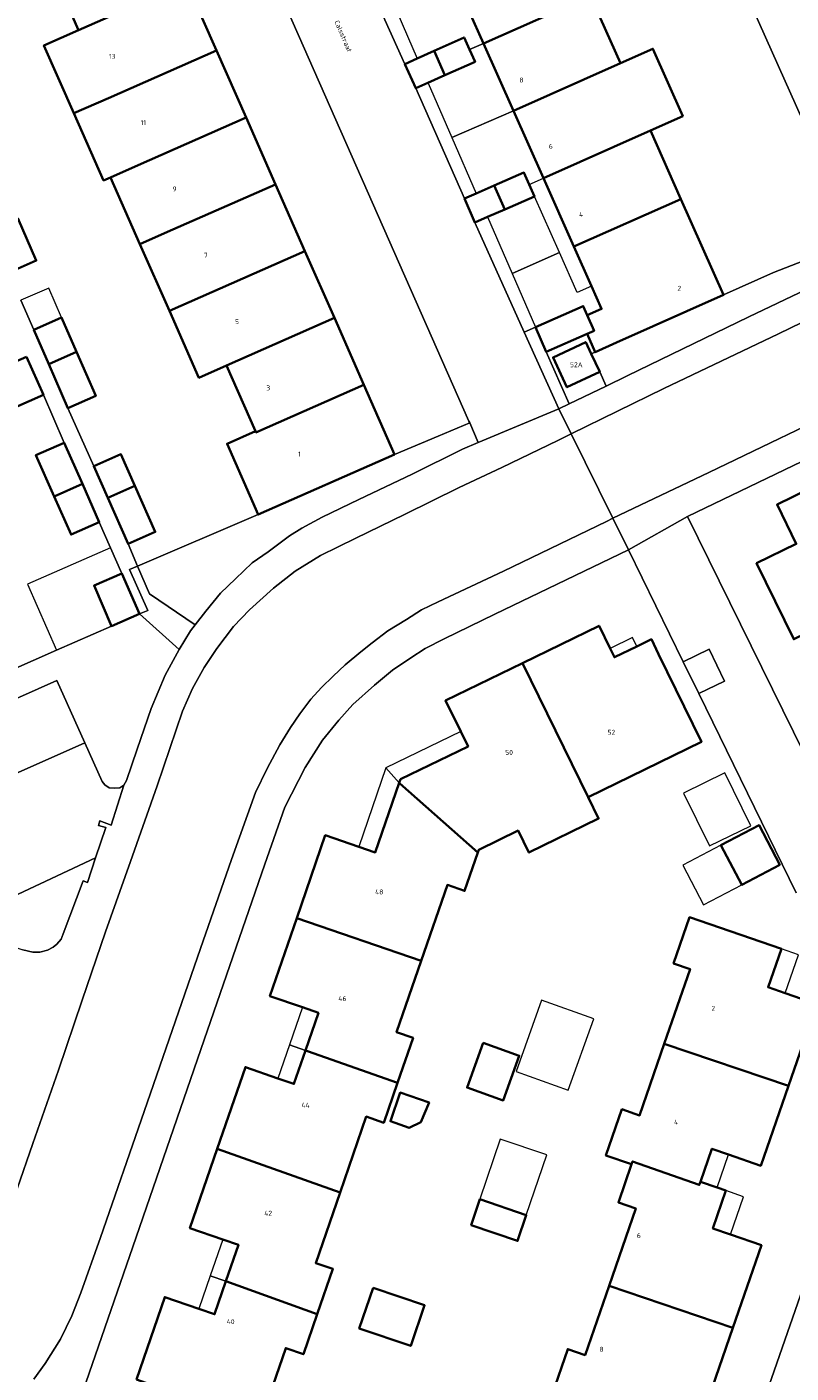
# Model space of a CAD drawing. Header units: metres. Extents: x 73718 to 76933, y 443658 to 446696.
# Tile 58 of 153: x 74767 to 74823, y 445526 to 445624. Entities that reach past the tile are written whole.
import ezdxf
from ezdxf.enums import TextEntityAlignment as Align

# ---------------------------------------------------------------- set-up
doc = ezdxf.new("R2010")
doc.units = ezdxf.units.M
for name, color, linetype, lineweight in [('B-WE-GR-BEPLANTING_CULTUUR_BODEMBEDEKKER-GV', 90, 'Continuous', 18), ('B-WE-GR-BEPLANTING_CULTUUR_HEESTERS-GV', 90, 'Continuous', 18), ('B-WE-GR-BEPLANTING_CULTUUR_ROOS-GV', 90, 'Continuous', 18), ('B-WE-OG-BEBOUWING-GV', 7, 'Continuous', 35), ('B-WE-OG-BEBOUWING-T18', 10, 'Continuous', 18), ('B-WE-OG-BEBOUWING_LUIFEL-GV', 7, 'Continuous', 18), ('B-WE-OG-BEBOUWING_OVERBOUWING-GV', 7, 'Continuous', 18), ('B-WE-OG-TERREIN_ERF-GV', 7, 'Continuous', 18), ('B-WE-OG-TOPOGRAFIE-T18', 10, 'Continuous', 18), ('B-WE-OG-WATER_SLOOT-GV', 120, 'Continuous', 18), ('B-WE-VH-GESLOTENVERHARDING_ASFALT-GV', 10, 'Continuous', 18), ('B-WE-VH-OPENVERHARDING_SIERBESTRATING-GV', 30, 'Continuous', 18), ('B-WE-VH-OPENVERHARDING_STRAATBAKSTEEN-GV', 30, 'Continuous', 18), ('B-WE-VH-OPENVERHARDING_TEGEL-GV', 30, 'Continuous', 18)]:
    doc.layers.add(name, color=color, linetype=linetype, lineweight=lineweight)
doc.styles.add('NLCS-ISO-M200-T18', font='NLCS-ISO.ttf', dxfattribs={"height": 0.36})

msp = doc.modelspace()

# ---------------------------------------------------------------- linework, layer by layer
at = {"layer": 'B-WE-GR-BEPLANTING_CULTUUR_BODEMBEDEKKER-GV', "flags": 128}
for points in [[(74808.393, 445600.555), (74808.1, 445600.425), (74808.721, 445599.092), (74809.196, 445598.059), (74810.748, 445598.804), (74819.653, 445603.125), (74827.543, 445606.902), (74826.741, 445608.451), (74821.47, 445606.391), (74817.8, 445604.742), (74809.961, 445601.253)], [(74745.65, 445568.409), (74746.505, 445566.479), (74748.857, 445567.527), (74768.927, 445576.46), (74770.981, 445571.901), (74772.256, 445569.069), (74772.448, 445568.827), (74772.752, 445568.598), (74773.183, 445568.574), (74773.552, 445568.612), (74773.845, 445568.803), (74774.023, 445569.132), (74774.809, 445571.431), (74775.851, 445574.417), (74776.868, 445576.869), (74777.884, 445578.749), (74774.981, 445581.354), (74772.943, 445580.465), (74768.905, 445578.686), (74759.059, 445574.349), (74751.184, 445570.89), (74748.705, 445569.779)]]:
    msp.add_lwpolyline(points, close=True, dxfattribs=at)
at = {"layer": 'B-WE-GR-BEPLANTING_CULTUUR_HEESTERS-GV', "flags": 128}
for points in [[(74805.718, 445596.389), (74806.487, 445596.759), (74804.807, 445600.581), (74804.017, 445602.391), (74803.19, 445602.019)], [(74814.84, 445577.849), (74815.984, 445575.526), (74817.876, 445576.414), (74816.745, 445578.765)]]:
    msp.add_lwpolyline(points, close=True, dxfattribs=at)
at = {"layer": 'B-WE-GR-BEPLANTING_CULTUUR_ROOS-GV', "flags": 128}
for points in [[(74774.844, 445584.855), (74775.711, 445582.826), (74779.068, 445580.56), (74779.853, 445581.556), (74780.919, 445582.865), (74782.024, 445583.933), (74783.258, 445585.102), (74784.414, 445585.914), (74785.989, 445587.083), (74786.891, 445587.643), (74788.389, 445588.444), (74791.058, 445589.74), (74794.982, 445591.609), (74798.667, 445593.44), (74799.809, 445593.923), (74799.191, 445595.359), (74796.879, 445594.39), (74793.685, 445593.051), (74783.688, 445588.643)], [(74771.771, 445563.463), (74761.184, 445558.496), (74766.426, 445556.733), (74767.176, 445556.555), (74767.683, 445556.555), (74768.243, 445556.708), (74768.649, 445556.913), (74768.929, 445557.129), (74769.233, 445557.496), (74769.399, 445557.891), (74770.86, 445561.791), (74771.177, 445561.663)]]:
    msp.add_lwpolyline(points, close=True, dxfattribs=at)
at = {"layer": 'B-WE-OG-BEBOUWING-GV', "flags": 128}
for points in [[(74770.515, 445624.156), (74778.432, 445627.647), (74776.274, 445632.54), (74768.358, 445629.049)], [(74800.199, 445623.186), (74808.039, 445626.674), (74805.812, 445631.677), (74797.973, 445628.188), (74799.153, 445625.536)], [(74770.515, 445624.156), (74767.985, 445623.041), (74770.179, 445618.066), (74772.709, 445619.181), (74780.625, 445622.672), (74778.432, 445627.647)], [(74810.237, 445621.735), (74808.039, 445626.674), (74800.199, 445623.186), (74802.398, 445618.247)], [(74796.589, 445622.637), (74797.381, 445620.859), (74799.582, 445621.846), (74799.185, 445622.731), (74798.785, 445623.622)], [(74772.862, 445613.361), (74774.882, 445614.252), (74782.798, 445617.743), (74780.625, 445622.672), (74772.709, 445619.181), (74770.179, 445618.066), (74772.352, 445613.136)], [(74794.439, 445621.673), (74795.236, 445619.897), (74796.126, 445620.296), (74797.381, 445620.859), (74796.589, 445622.637), (74795.347, 445622.08)], [(74812.435, 445616.796), (74814.817, 445617.857), (74812.619, 445622.796), (74810.237, 445621.735), (74802.398, 445618.247), (74804.596, 445613.308)], [(74772.862, 445613.361), (74775.019, 445608.467), (74777.039, 445609.358), (74784.956, 445612.849), (74782.798, 445617.743), (74774.882, 445614.252)], [(74812.435, 445616.796), (74804.596, 445613.308), (74806.822, 445608.305), (74814.668, 445611.777)], [(74800.986, 445612.766), (74801.764, 445611.019), (74803.936, 445611.968), (74803.553, 445612.844), (74803.171, 445613.72)], [(74777.18, 445603.565), (74787.117, 445607.947), (74784.956, 445612.849), (74777.039, 445609.358), (74775.019, 445608.467)], [(74798.814, 445611.817), (74799.579, 445610.065), (74800.492, 445610.464), (74801.764, 445611.019), (74800.986, 445612.766), (74799.666, 445612.189)], [(74807.814, 445603.254), (74808.313, 445602.111), (74807.8, 445601.887), (74808.393, 445600.555), (74809.961, 445601.253), (74817.8, 445604.742), (74814.668, 445611.777), (74806.822, 445608.305), (74808.124, 445605.377), (74808.861, 445603.72)], [(74765.429, 445606.386), (74767.421, 445607.259), (74766.061, 445610.362), (74764.071, 445609.484)], [(74781.358, 445599.563), (74789.275, 445603.054), (74787.117, 445607.947), (74777.18, 445603.565), (74779.338, 445598.672)], [(74807.814, 445603.254), (74807.523, 445603.921), (74804.017, 445602.391), (74804.807, 445600.581), (74807.8, 445601.887), (74808.313, 445602.111)], [(74767.229, 445602.192), (74768.332, 445599.664), (74770.371, 445600.563), (74769.272, 445603.083)], [(74781.358, 445599.563), (74783.483, 445594.744), (74783.52, 445594.661), (74791.436, 445598.152), (74789.275, 445603.054)], [(74808.721, 445599.092), (74808.1, 445600.425), (74807.702, 445601.281), (74805.306, 445600.165), (74806.325, 445597.976)], [(74766.704, 445600.215), (74764.603, 445599.292), (74765.847, 445596.493), (74767.944, 445597.425)], [(74768.332, 445599.664), (74769.738, 445596.443), (74771.78, 445597.334), (74770.371, 445600.563)], [(74791.436, 445598.152), (74783.52, 445594.661), (74783.483, 445594.744), (74781.403, 445593.827), (74783.688, 445588.643), (74793.685, 445593.051)], [(74769.463, 445593.91), (74767.395, 445592.994), (74768.734, 445589.972), (74770.805, 445590.881)], [(74772.655, 445589.87), (74774.647, 445590.749), (74773.627, 445593.063), (74771.634, 445592.185)], [(74770.805, 445590.881), (74768.734, 445589.972), (74769.973, 445587.175), (74772.041, 445588.091)], [(74772.655, 445589.87), (74774.149, 445586.482), (74776.142, 445587.36), (74774.647, 445590.749)], [(74774.981, 445581.354), (74773.69, 445584.314), (74771.653, 445583.426), (74772.943, 445580.465)], [(74803.056, 445577.749), (74807.28, 445569.123), (74807.868, 445567.922), (74816.178, 445571.969), (74813.044, 445578.4), (74812.512, 445579.492), (74811.446, 445578.973), (74809.805, 445578.173), (74809.491, 445578.818), (74808.677, 445580.487)], [(74794.031, 445568.962), (74794.083, 445568.918), (74799.785, 445563.848), (74799.857, 445564.056), (74802.744, 445565.463), (74803.53, 445563.85), (74808.642, 445566.341), (74807.868, 445567.922), (74807.28, 445569.123), (74803.056, 445577.749), (74797.428, 445575.007), (74798.533, 445572.74), (74799.069, 445571.639), (74794.123, 445569.229)], [(74786.516, 445559.054), (74795.641, 445555.92), (74797.557, 445561.481), (74798.819, 445561.046), (74799.785, 445563.848), (74794.083, 445568.918), (74794.031, 445568.962), (74792.274, 445563.864), (74791.057, 445564.283), (74788.609, 445565.127)], [(74821.936, 445562.964), (74820.419, 445565.863), (74817.613, 445564.394), (74819.13, 445561.496)], [(74787.15, 445549.341), (74787.3, 445549.285), (74793.905, 445546.972), (74795.041, 445550.269), (74793.836, 445550.684), (74795.641, 445555.92), (74786.516, 445559.054), (74784.543, 445553.328), (74786.925, 445552.507), (74788.101, 445552.102)], [(74813.459, 445549.837), (74822.558, 445546.754), (74824.629, 445552.742), (74822.311, 445553.544), (74821.064, 445553.975), (74822.038, 445556.789), (74815.316, 445559.114), (74814.145, 445555.729), (74815.352, 445555.312)], [(74800.168, 445549.908), (74798.997, 445546.626), (74801.658, 445545.677), (74802.829, 445548.959)], [(74811.061, 445541.004), (74811.133, 445541.211), (74816.026, 445539.481), (74816.106, 445539.713), (74816.944, 445542.135), (74818.164, 445541.713), (74820.531, 445540.895), (74822.558, 445546.754), (74813.459, 445549.837), (74811.642, 445544.585), (74810.349, 445545.033), (74809.18, 445541.654)], [(74780.688, 445542.127), (74789.687, 445538.918), (74791.608, 445544.492), (74792.897, 445544.048), (74793.905, 445546.972), (74787.3, 445549.285), (74787.15, 445549.341), (74786.307, 445546.895), (74785.131, 445547.3), (74782.753, 445548.12)], [(74796.215, 445545.534), (74794.099, 445546.26), (74793.377, 445544.156), (74794.758, 445543.682), (74795.619, 445544.074)], [(74781.321, 445532.426), (74788.018, 445530.002), (74789.162, 445533.321), (74787.907, 445533.753), (74789.687, 445538.918), (74780.688, 445542.127), (74778.687, 445536.322), (74781.099, 445535.491), (74782.242, 445535.097)], [(74809.408, 445532.09), (74818.485, 445528.998), (74820.582, 445535.063), (74818.311, 445535.849), (74817.019, 445536.296), (74817.977, 445539.066), (74817.326, 445539.291), (74816.106, 445539.713), (74816.026, 445539.481), (74811.133, 445541.211), (74811.061, 445541.004), (74810.093, 445538.207), (74811.371, 445537.765)], [(74799.298, 445536.537), (74802.701, 445535.383), (74803.343, 445537.277), (74799.94, 445538.431)], [(74774.758, 445525.21), (74783.808, 445521.989), (74785.714, 445527.519), (74787.009, 445527.073), (74788.018, 445530.002), (74781.321, 445532.426), (74780.486, 445530.003), (74779.343, 445530.397), (74776.843, 445531.259)], [(74805.233, 445524.128), (74811.978, 445521.803), (74812.89, 445524.44), (74814.22, 445523.98), (74816.479, 445523.199), (74818.485, 445528.998), (74809.408, 445532.09), (74807.649, 445527.003), (74806.38, 445527.442)], [(74792.114, 445531.94), (74791.101, 445528.965), (74794.871, 445527.681), (74795.884, 445530.656)]]:
    msp.add_lwpolyline(points, close=True, dxfattribs=at)
msp.add_lwpolyline([(74832.451, 445590.304), (74831.479, 445589.83), (74831.294, 445590.209), (74829.783, 445593.305), (74821.726, 445589.375), (74823.135, 445586.487), (74820.226, 445585.067), (74822.945, 445579.493), (74832.805, 445584.303), (74835.109, 445585.427), (74832.786, 445590.189)], dxfattribs=at)
at = {"layer": 'B-WE-OG-BEBOUWING_LUIFEL-GV', "flags": 128}
for points in [[(74799.185, 445622.731), (74800.199, 445623.186), (74799.153, 445625.536), (74798.134, 445625.082), (74796.949, 445627.741), (74793.528, 445626.247), (74795.347, 445622.08), (74796.589, 445622.637), (74798.785, 445623.622)], [(74797.881, 445616.275), (74802.398, 445618.247), (74800.199, 445623.186), (74799.185, 445622.731), (74799.582, 445621.846), (74797.381, 445620.859), (74796.126, 445620.296), (74796.14, 445620.263)], [(74802.398, 445618.247), (74797.881, 445616.275), (74799.666, 445612.189), (74800.986, 445612.766), (74803.171, 445613.72), (74803.553, 445612.844), (74804.596, 445613.308)], [(74802.3, 445606.324), (74805.783, 445607.845), (74803.936, 445611.968), (74801.764, 445611.019), (74800.492, 445610.464)], [(74805.783, 445607.845), (74802.3, 445606.324), (74804.017, 445602.391), (74807.523, 445603.921), (74807.819, 445603.256), (74808.861, 445603.72), (74808.124, 445605.377), (74807.081, 445604.912)], [(74766.3, 445604.356), (74767.229, 445602.192), (74769.272, 445603.083), (74768.331, 445605.241)], [(74766.766, 445583.541), (74768.905, 445578.686), (74772.943, 445580.465), (74771.653, 445583.426), (74773.69, 445584.314), (74772.865, 445586.204)], [(74811.132, 445579.618), (74809.491, 445578.818), (74809.805, 445578.173), (74811.446, 445578.973)], [(74793.051, 445570.069), (74794.031, 445568.962), (74794.123, 445569.229), (74799.069, 445571.639), (74798.533, 445572.74)], [(74794.031, 445568.962), (74793.051, 445570.069), (74791.057, 445564.283), (74792.274, 445563.864)], [(74817.613, 445564.394), (74814.807, 445562.925), (74816.324, 445560.027), (74819.13, 445561.496)], [(74822.311, 445553.544), (74823.284, 445556.358), (74822.038, 445556.789), (74821.064, 445553.975)], [(74785.974, 445549.746), (74787.15, 445549.341), (74788.101, 445552.102), (74786.925, 445552.507)], [(74787.15, 445549.341), (74785.974, 445549.746), (74785.131, 445547.3), (74786.307, 445546.895)], [(74799.94, 445538.431), (74803.343, 445537.277), (74804.838, 445541.685), (74801.435, 445542.839)], [(74818.164, 445541.713), (74816.944, 445542.135), (74816.106, 445539.713), (74817.326, 445539.291)], [(74818.311, 445535.849), (74819.269, 445538.619), (74817.977, 445539.066), (74817.019, 445536.296)], [(74780.178, 445532.82), (74781.321, 445532.426), (74782.242, 445535.097), (74781.099, 445535.491)], [(74781.321, 445532.426), (74780.178, 445532.82), (74779.343, 445530.397), (74780.486, 445530.003)]]:
    msp.add_lwpolyline(points, close=True, dxfattribs=at)
at = {"layer": 'B-WE-OG-BEBOUWING_OVERBOUWING-GV', "flags": 128}
for points in [[(74817.895, 445569.693), (74814.878, 445568.212), (74816.778, 445564.341), (74819.796, 445565.822)], [(74804.465, 445553.028), (74802.6, 445547.796), (74806.423, 445546.432), (74808.289, 445551.665)]]:
    msp.add_lwpolyline(points, close=True, dxfattribs=at)
at = {"layer": 'B-WE-OG-TERREIN_ERF-GV', "flags": 128}
for points in [[(74773.001, 445654.686), (74767.598, 445652.352), (74767.549, 445652.33), (74769.806, 445647.21), (74771.96, 445642.326), (74774.121, 445637.424), (74776.274, 445632.54), (74778.432, 445627.647), (74780.625, 445622.672), (74782.798, 445617.743), (74784.956, 445612.849), (74787.117, 445607.947), (74789.275, 445603.054), (74791.436, 445598.152), (74793.685, 445593.051), (74796.879, 445594.39), (74799.191, 445595.359), (74799.137, 445595.484), (74783.482, 445630.952)], [(74808.393, 445600.555), (74807.8, 445601.887), (74804.807, 445600.581), (74806.487, 445596.759), (74809.196, 445598.059), (74808.721, 445599.092), (74806.325, 445597.976), (74805.306, 445600.165), (74807.702, 445601.281), (74808.1, 445600.425)], [(74821.936, 445562.964), (74819.13, 445561.496), (74817.613, 445564.394), (74820.419, 445565.863)], [(74800.168, 445549.908), (74802.829, 445548.959), (74801.658, 445545.677), (74798.997, 445546.626)], [(74796.215, 445545.534), (74795.619, 445544.074), (74794.758, 445543.682), (74793.377, 445544.156), (74794.099, 445546.26)], [(74799.298, 445536.537), (74799.94, 445538.431), (74803.343, 445537.277), (74802.701, 445535.383)], [(74792.114, 445531.94), (74795.884, 445530.656), (74794.871, 445527.681), (74791.101, 445528.965)]]:
    msp.add_lwpolyline(points, close=True, dxfattribs=at)
for points in [[(74790.719, 445629.917), (74794.439, 445621.673), (74795.347, 445622.08), (74796.589, 445622.637), (74798.785, 445623.622), (74799.185, 445622.731), (74799.582, 445621.846), (74797.381, 445620.859), (74796.126, 445620.296), (74795.236, 445619.897), (74798.814, 445611.817), (74799.666, 445612.189), (74800.986, 445612.766), (74803.171, 445613.72), (74803.553, 445612.844), (74803.936, 445611.968), (74801.764, 445611.019), (74800.492, 445610.464), (74799.579, 445610.065), (74803.19, 445602.019), (74804.017, 445602.391), (74807.523, 445603.921), (74807.814, 445603.254), (74808.861, 445603.72), (74808.124, 445605.377), (74806.822, 445608.305), (74804.596, 445613.308), (74802.398, 445618.247), (74800.199, 445623.186), (74799.153, 445625.536)], [(74766.3, 445604.356), (74767.229, 445602.192), (74769.272, 445603.083), (74770.371, 445600.563), (74771.78, 445597.334), (74769.738, 445596.443), (74771.634, 445592.185), (74773.627, 445593.063), (74774.647, 445590.749), (74776.142, 445587.36), (74774.149, 445586.482), (74774.844, 445584.855), (74783.688, 445588.643), (74781.403, 445593.827), (74783.483, 445594.744), (74781.358, 445599.563), (74779.338, 445598.672), (74777.18, 445603.565), (74775.019, 445608.467), (74772.862, 445613.361), (74772.352, 445613.136), (74770.179, 445618.066), (74767.985, 445623.041), (74770.515, 445624.156), (74768.358, 445629.049)], [(74808.039, 445626.674), (74810.237, 445621.735), (74812.619, 445622.796), (74814.817, 445617.857), (74812.435, 445616.796), (74814.668, 445611.777), (74817.8, 445604.742), (74821.47, 445606.391), (74826.741, 445608.451), (74827.777, 445608.917), (74826.767, 445610.369), (74824.505, 445615.549), (74818.177, 445629.684)], [(74766.061, 445610.362), (74767.421, 445607.259), (74765.429, 445606.386)], [(74759.059, 445574.349), (74768.905, 445578.686), (74772.943, 445580.465), (74771.653, 445583.426), (74773.69, 445584.314), (74772.865, 445586.204), (74772.041, 445588.091), (74769.973, 445587.175), (74768.734, 445589.972), (74767.395, 445592.994), (74769.463, 445593.91), (74767.944, 445597.425), (74765.847, 445596.493)], [(74833.235, 445597.2), (74815.157, 445588.505), (74828.37, 445561.635)], [(74822.945, 445579.493), (74820.226, 445585.067), (74823.135, 445586.487), (74821.726, 445589.375), (74829.783, 445593.305), (74831.294, 445590.209), (74831.479, 445589.83), (74832.451, 445590.304)], [(74823.125, 445560.908), (74815.984, 445575.526), (74814.84, 445577.849), (74810.838, 445586.053), (74801.031, 445581.324), (74797.32, 445579.518), (74795.937, 445578.82), (74794.881, 445578.134), (74793.535, 445577.218), (74792.214, 445576.125), (74790.638, 445574.702), (74789.611, 445573.571), (74788.403, 445572.097), (74787.12, 445570.103), (74785.634, 445567.194), (74784.173, 445563.001), (74779.728, 445550.121), (74774.494, 445534.941), (74769.922, 445521.717)], [(74774.758, 445525.21), (74776.843, 445531.259), (74779.343, 445530.397), (74780.486, 445530.003), (74781.321, 445532.426), (74782.242, 445535.097), (74781.099, 445535.491), (74778.687, 445536.322), (74780.688, 445542.127), (74782.753, 445548.12), (74785.131, 445547.3), (74786.307, 445546.895), (74787.15, 445549.341), (74788.101, 445552.102), (74786.925, 445552.507), (74784.543, 445553.328), (74786.516, 445559.054), (74788.609, 445565.127), (74791.057, 445564.283), (74792.274, 445563.864), (74794.031, 445568.962), (74794.123, 445569.229), (74799.069, 445571.639), (74798.533, 445572.74), (74797.428, 445575.007), (74803.056, 445577.749), (74808.677, 445580.487), (74809.491, 445578.818), (74809.805, 445578.173), (74811.446, 445578.973), (74812.512, 445579.492), (74813.044, 445578.4), (74816.178, 445571.969), (74807.868, 445567.922), (74808.642, 445566.341), (74803.53, 445563.85), (74802.744, 445565.463), (74799.857, 445564.056), (74799.785, 445563.848), (74798.819, 445561.046), (74797.557, 445561.481), (74795.641, 445555.92), (74793.836, 445550.684), (74795.041, 445550.269), (74793.905, 445546.972), (74792.897, 445544.048), (74791.608, 445544.492), (74789.687, 445538.918), (74787.907, 445533.753), (74789.162, 445533.321), (74788.018, 445530.002), (74787.009, 445527.073), (74785.714, 445527.519), (74783.808, 445521.989)], [(74805.233, 445524.128), (74806.38, 445527.442), (74807.649, 445527.003), (74809.408, 445532.09), (74811.371, 445537.765), (74810.093, 445538.207), (74811.061, 445541.004), (74809.18, 445541.654), (74810.349, 445545.033), (74811.642, 445544.585), (74813.459, 445549.837), (74815.352, 445555.312), (74814.145, 445555.729), (74815.316, 445559.114), (74822.038, 445556.789), (74821.064, 445553.975), (74822.311, 445553.544), (74824.629, 445552.742), (74822.558, 445546.754), (74820.531, 445540.895), (74818.164, 445541.713), (74816.944, 445542.135), (74816.106, 445539.713), (74817.326, 445539.291), (74817.977, 445539.066), (74817.019, 445536.296), (74818.311, 445535.849), (74820.582, 445535.063), (74818.485, 445528.998), (74816.479, 445523.199)], [(74819.418, 445519.82), (74824.6, 445534.707)]]:
    msp.add_lwpolyline(points, dxfattribs=at)
at = {"layer": 'B-WE-OG-WATER_SLOOT-GV', "flags": 128}
msp.add_lwpolyline([(74818.177, 445629.684), (74824.505, 445615.549), (74826.767, 445610.369), (74834.866, 445614.298), (74832.671, 445618.652), (74828.051, 445620.837), (74823.748, 445630.645)], dxfattribs=at)
at = {"layer": 'B-WE-VH-GESLOTENVERHARDING_ASFALT-GV', "flags": 128}
for points in [[(74870.16, 445625.126), (74867.216, 445623.721), (74855.922, 445618.28), (74845.695, 445613.424), (74837.933, 445609.61), (74830.438, 445606.065), (74821.826, 445601.895), (74813.429, 445597.891), (74806.624, 445594.558), (74809.693, 445588.365), (74816.72, 445591.719), (74821.903, 445594.211), (74828.635, 445597.452), (74835.623, 445600.82), (74844.274, 445605.003), (74851.857, 445608.663), (74858.23, 445611.735), (74859.479, 445612.337), (74866.653, 445615.84), (74867.001, 445616.01), (74873.244, 445619.011), (74875.042, 445619.875), (74881.612, 445623.06), (74884.379, 445624.401)], [(74767.229, 445525.248), (74768.067, 445526.379), (74769.184, 445528.183), (74770.024, 445529.885), (74770.697, 445531.561), (74772.131, 445535.626), (74775.32, 445544.874), (74779.448, 445556.827), (74781.721, 445563.343), (74783.487, 445568.26), (74784.35, 445570.026), (74785.266, 445571.754), (74786.052, 445573.023), (74786.751, 445574.015), (74787.539, 445575.094), (74788.327, 445575.958), (74789.177, 445576.784), (74790.067, 445577.624), (74791.224, 445578.576), (74792.048, 445579.224), (74793.192, 445580.114), (74794.551, 445580.952), (74795.657, 445581.664), (74796.876, 445582.237), (74801.679, 445584.5), (74809.211, 445588.135), (74809.693, 445588.365), (74806.624, 445594.558), (74805.642, 445594.077), (74801.551, 445592.081), (74798.413, 445590.619), (74794.411, 445588.636), (74790.842, 445586.908), (74788.25, 445585.625), (74786.407, 445584.481), (74784.82, 445583.248), (74783.042, 445581.646), (74781.885, 445580.44), (74780.653, 445578.826), (74779.725, 445577.429), (74778.875, 445575.891), (74778.138, 445574.215), (74776.271, 445568.739), (74774.327, 445563.189), (74772.498, 445558.032), (74770.783, 445553.027), (74769.043, 445547.907), (74767.164, 445542.521), (74766.02, 445539.193)]]:
    msp.add_lwpolyline(points, dxfattribs=at)
at = {"layer": 'B-WE-VH-OPENVERHARDING_SIERBESTRATING-GV', "flags": 128}
for points in [[(74783.482, 445630.952), (74799.137, 445595.484), (74799.191, 445595.359), (74799.809, 445593.923), (74805.718, 445596.389), (74803.19, 445602.019), (74799.579, 445610.065), (74798.814, 445611.817), (74795.236, 445619.897), (74794.439, 445621.673), (74790.719, 445629.917)], [(74761.184, 445558.496), (74771.771, 445563.463), (74772.51, 445565.702), (74771.99, 445565.842), (74772.078, 445566.173), (74772.904, 445565.856), (74773.845, 445568.803), (74773.552, 445568.612), (74773.183, 445568.574), (74772.752, 445568.598), (74772.448, 445568.827), (74772.256, 445569.069), (74770.981, 445571.901), (74750.903, 445562.971)]]:
    msp.add_lwpolyline(points, dxfattribs=at)
msp.add_lwpolyline([(74770.981, 445571.901), (74768.927, 445576.46), (74748.857, 445567.527), (74749.605, 445565.847), (74750.903, 445562.971)], close=True, dxfattribs=at)
at = {"layer": 'B-WE-VH-OPENVERHARDING_STRAATBAKSTEEN-GV', "flags": 128}
for points in [[(74828.37, 445561.635), (74815.157, 445588.505), (74810.838, 445586.053), (74814.84, 445577.849), (74816.745, 445578.765), (74817.876, 445576.414), (74815.984, 445575.526), (74823.125, 445560.908)], [(74826.899, 445525.373), (74832.133, 445540.515), (74832.857, 445540.806), (74828.728, 445549.518), (74828.93, 445548.655), (74828.982, 445547.868), (74828.83, 445547.054), (74828.512, 445546.026), (74824.6, 445534.707), (74819.418, 445519.82)]]:
    msp.add_lwpolyline(points, dxfattribs=at)
at = {"layer": 'B-WE-VH-OPENVERHARDING_TEGEL-GV', "flags": 128}
for points in [[(74868.512, 445626.68), (74858.183, 445621.722), (74842.57, 445614.159), (74840.5, 445613.219), (74838.569, 445612.228), (74827.543, 445606.902), (74819.653, 445603.125), (74810.748, 445598.804), (74809.196, 445598.059), (74806.487, 445596.759), (74805.718, 445596.389), (74806.624, 445594.558), (74813.429, 445597.891), (74821.826, 445601.895), (74830.438, 445606.065), (74837.933, 445609.61), (74845.695, 445613.424), (74855.922, 445618.28), (74867.216, 445623.721), (74870.16, 445625.126)], [(74766.704, 445600.215), (74767.944, 445597.425), (74769.463, 445593.91), (74770.805, 445590.881), (74772.041, 445588.091), (74772.865, 445586.204), (74773.69, 445584.314), (74774.981, 445581.354), (74775.593, 445581.611), (74774.265, 445584.621), (74774.844, 445584.855), (74774.149, 445586.482), (74772.655, 445589.87), (74771.634, 445592.185), (74769.738, 445596.443), (74768.332, 445599.664), (74767.229, 445602.192), (74766.3, 445604.356)], [(74828.635, 445597.452), (74821.903, 445594.211), (74816.72, 445591.719), (74809.693, 445588.365), (74810.838, 445586.053), (74815.157, 445588.505), (74833.235, 445597.2)], [(74766.02, 445539.193), (74767.164, 445542.521), (74769.043, 445547.907), (74770.783, 445553.027), (74772.498, 445558.032), (74774.327, 445563.189), (74776.271, 445568.739), (74778.138, 445574.215), (74778.875, 445575.891), (74779.725, 445577.429), (74780.653, 445578.826), (74781.885, 445580.44), (74783.042, 445581.646), (74784.82, 445583.248), (74786.407, 445584.481), (74788.25, 445585.625), (74790.842, 445586.908), (74794.411, 445588.636), (74798.413, 445590.619), (74801.551, 445592.081), (74805.642, 445594.077), (74806.624, 445594.558), (74805.718, 445596.389), (74799.809, 445593.923), (74798.667, 445593.44), (74794.982, 445591.609), (74791.058, 445589.74), (74788.389, 445588.444), (74786.891, 445587.643), (74785.989, 445587.083), (74784.414, 445585.914), (74783.258, 445585.102), (74782.024, 445583.933), (74780.919, 445582.865), (74779.853, 445581.556), (74779.068, 445580.56), (74778.722, 445580.12), (74777.884, 445578.749), (74776.868, 445576.869), (74775.851, 445574.417), (74774.809, 445571.431), (74774.023, 445569.132), (74773.845, 445568.803), (74772.904, 445565.856), (74772.078, 445566.173), (74771.99, 445565.842), (74772.51, 445565.702), (74771.771, 445563.463), (74771.177, 445561.663), (74770.86, 445561.791), (74769.399, 445557.891), (74769.233, 445557.496), (74768.929, 445557.129), (74768.649, 445556.913), (74768.243, 445556.708), (74767.683, 445556.555), (74767.176, 445556.555), (74766.426, 445556.733)], [(74769.922, 445521.717), (74774.494, 445534.941), (74779.728, 445550.121), (74784.173, 445563.001), (74785.634, 445567.194), (74787.12, 445570.103), (74788.403, 445572.097), (74789.611, 445573.571), (74790.638, 445574.702), (74792.214, 445576.125), (74793.535, 445577.218), (74794.881, 445578.134), (74795.937, 445578.82), (74797.32, 445579.518), (74801.031, 445581.324), (74810.838, 445586.053), (74809.693, 445588.365), (74809.211, 445588.135), (74801.679, 445584.5), (74796.876, 445582.237), (74795.657, 445581.664), (74794.551, 445580.952), (74793.192, 445580.114), (74792.048, 445579.224), (74791.224, 445578.576), (74790.067, 445577.624), (74789.177, 445576.784), (74788.327, 445575.958), (74787.539, 445575.094), (74786.751, 445574.015), (74786.052, 445573.023), (74785.266, 445571.754), (74784.35, 445570.026), (74783.487, 445568.26), (74781.721, 445563.343), (74779.448, 445556.827), (74775.32, 445544.874), (74772.131, 445535.626), (74770.697, 445531.561), (74770.024, 445529.885), (74769.184, 445528.183), (74768.067, 445526.379), (74767.229, 445525.248)]]:
    msp.add_lwpolyline(points, dxfattribs=at)
msp.add_lwpolyline([(74774.981, 445581.354), (74777.884, 445578.749), (74778.722, 445580.12), (74779.068, 445580.56), (74775.711, 445582.826), (74774.844, 445584.855), (74774.265, 445584.621), (74775.593, 445581.611)], close=True, dxfattribs=at)

# ---------------------------------------------------------------- texts
at = {"layer": 'B-WE-OG-BEBOUWING-T18', "style": 'NLCS-ISO-M200-T18'}
for s, p in [('13', (74772.981, 445622.239)), ('8', (74802.99, 445620.5)), ('11', (74775.27, 445617.377)), ('6', (74805.14, 445615.64)), ('9', (74777.558, 445612.515)), ('4', (74807.36, 445610.64)), ('7', (74779.846, 445607.653)), ('2', (74814.558, 445605.232)), ('5', (74782.134, 445602.79)), ('52A', (74807.01, 445599.62)), ('3', (74784.423, 445597.928)), ('1', (74786.711, 445593.066)), ('52', (74809.58, 445572.676)), ('50', (74802.082, 445571.193)), ('48', (74792.56, 445560.97)), ('46', (74789.86, 445553.15)), ('2', (74817.052, 445552.434)), ('44', (74787.16, 445545.33)), ('4', (74814.322, 445544.101)), ('42', (74784.42, 445537.41)), ('6', (74811.592, 445535.769)), ('40', (74781.67, 445529.46)), ('8', (74808.862, 445527.436))]:
    msp.add_text(s, height=0.36, dxfattribs=at).set_placement(p, align=Align.MIDDLE)
at = {"layer": 'B-WE-OG-TOPOGRAFIE-T18', "style": 'NLCS-ISO-M200-T18'}
msp.add_text('Calsstraat', height=0.36, rotation=293.3, dxfattribs=at).set_placement((74789.921, 445623.717), align=Align.MIDDLE)

doc.saveas('drawing.dxf')
